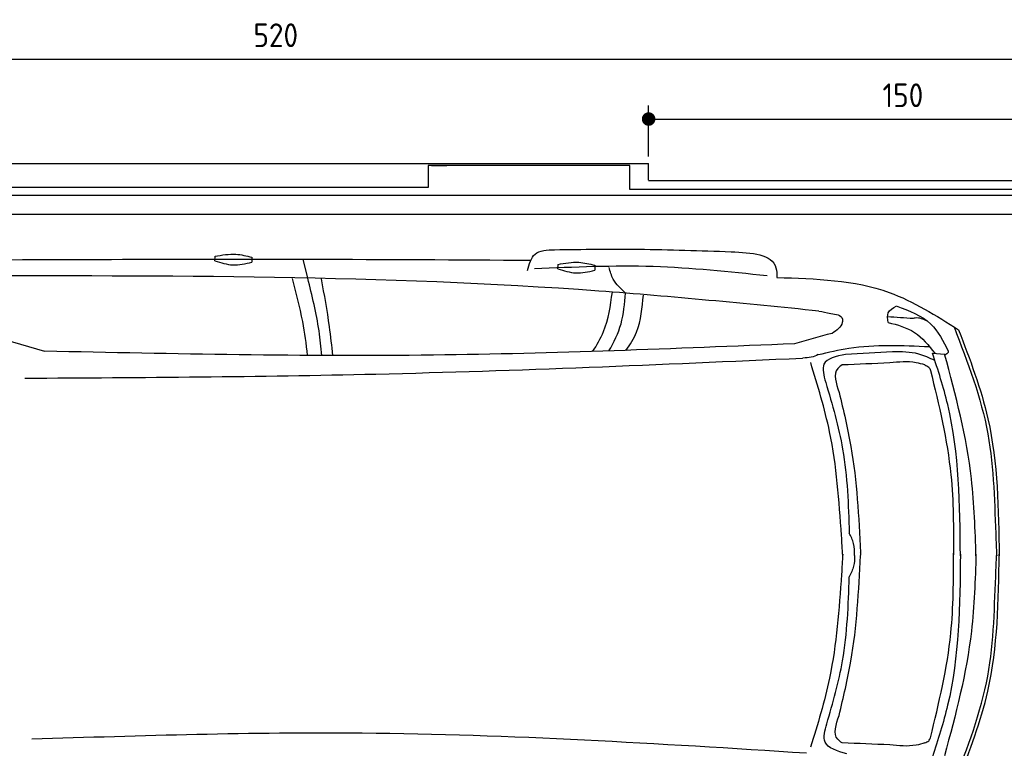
# Model space of a CAD drawing. Header units: millimetres. Extents: x 705 to 7297, y 228 to 3712.
# Tile 3 of 4: x 2917 to 5822, y 1560 to 3712. Entities that reach past the tile are written whole.
import ezdxf

# ---------------------------------------------------------------- set-up
doc = ezdxf.new("R2010")
doc.units = ezdxf.units.MM
doc.layers.get('0').update_dxf_attribs({"lineweight": 25})
doc.layers.add('4', color=3, linetype='Continuous')
doc.layers.add('5', color=3, linetype='Continuous', lineweight=25)
doc.layers.add('Car', color=10, linetype='Continuous', lineweight=25)
doc.styles.get("Standard").update_dxf_attribs({"font": 'ISOCP.SHX'})
doc.dimstyles.new('GEN-ISO$0', dxfattribs={"dimscale": 20, "dimtxt": 3.5, "dimasz": 2, "dimexe": 2, "dimexo": 1, "dimgap": 1.5, "dimtad": 1, "dimdec": 1, "dimlfac": 0.1, "dimdsep": 46, "dimtxsty": 'Standard', "dimblk": 'PUNKT', "dimcen": 2, "dimclrd": 256, "dimclre": 256, "dimclrt": 2, "dimadec": 0, "dimazin": 0, "dimtp": 0.1, "dimtm": 0.1, "dimtfac": 0.71, "dimtdec": 1, "dimtmove": 2, "dimatfit": 3, "dimldrblk": 'PUNKT', "dimfxl": 1, "dimtolj": 1, "dimarcsym": 0})

# ---------------------------------------------------------------- blocks, each defined once
blk = doc.blocks.new('PUNKT')
at = {"layer": '4', "color": 0, "linetype": 'ByBlock'}
blk.add_line((-0.5, 0), (-1, 0), dxfattribs=at)
at = {"layer": '4', "color": 0, "linetype": 'ByBlock', "const_width": 0.5}
blk.add_lwpolyline([(-0.25, 0, 1), (0.25, 0, 1)], format="xyb", close=True, dxfattribs=at)
blk = doc.blocks.new('*D5')
at = {"layer": '5', "lineweight": -2}
for p, q in [((1072.8, 3257.3), (1072.8, 3635.5)), ((6272.8, 3257.3), (6272.8, 3635.5)), ((1112.8, 3595.5), (6232.8, 3595.5))]:
    blk.add_line(p, q, dxfattribs=at)
at = {"layer": 'DEFPOINTS', "color": 0}
for p in [(6272.8, 3595.5), (1072.8, 3237.3), (6272.8, 3237.3)]:
    blk.add_point(p, dxfattribs=at)
at = {"layer": '5', "lineweight": -2, "xscale": 40, "yscale": 40, "zscale": 40, "rotation": 180}
blk.add_blockref('PUNKT', (1072.8, 3595.5), dxfattribs=at)
at = {"layer": '5', "lineweight": -2, "xscale": 40, "yscale": 40, "zscale": 40}
blk.add_blockref('PUNKT', (6272.8, 3595.5), dxfattribs=at)
at = {"layer": '5', "color": 2, "insert": (3672.8, 3665.8), "char_height": 70, "attachment_point": 5}
blk.add_mtext('\\A1;520', dxfattribs=at)
blk = doc.blocks.new('*D7')
at = {"layer": '5', "lineweight": -2}
for p, q in [((4772.7, 3307.3), (4772.7, 3458.3)), ((6272.8, 3257.3), (6272.8, 3458.3)), ((4812.7, 3418.3), (6232.8, 3418.3))]:
    blk.add_line(p, q, dxfattribs=at)
at = {"layer": 'DEFPOINTS', "color": 0}
for p in [(6272.8, 3418.3), (4772.7, 3287.3), (6272.8, 3237.3)]:
    blk.add_point(p, dxfattribs=at)
at = {"layer": '5', "lineweight": -2, "xscale": 40, "yscale": 40, "zscale": 40, "rotation": 180}
blk.add_blockref('PUNKT', (4772.7, 3418.3), dxfattribs=at)
at = {"layer": '5', "lineweight": -2, "xscale": 40, "yscale": 40, "zscale": 40}
blk.add_blockref('PUNKT', (6272.8, 3418.3), dxfattribs=at)
at = {"layer": '5', "color": 2, "insert": (5522.8, 3488.5), "char_height": 70, "attachment_point": 5}
blk.add_mtext('\\A1;150', dxfattribs=at)

msp = doc.modelspace()

# ---------------------------------------------------------------- linework, layer by layer
for p, q in [((1372.73, 3287.27), (4772.73, 3287.27)), ((4772.73, 3238.02), (4772.73, 3287.27)), ((4717.73, 3281.27), (4122.73, 3281.27)), ((4122.73, 3281.27), (4122.73, 3215.77)), ((4132.73, 3281.27), (4177.96, 3281.27)), ((4717.73, 3210.77), (4717.73, 3281.27)), ((4772.73, 3237.27), (6272.78, 3237.27)), ((4122.73, 3215.77), (1832.73, 3215.77)), ((6251.55, 3210.77), (4717.73, 3210.77)), ((4551.14, 3192.27), (1454.13, 3192.27)), ((4266.5, 3192.27), (4266.2, 3192.27)), ((4266.5, 3192.27), (4266.5, 3192.27)), ((6015.69, 3192.27), (4551.14, 3192.27)), ((1533.3, 3137.27), (6020.48, 3137.27))]:
    msp.add_line(p, q)
at = {"layer": 'Car'}
for p, q in [((3767.13, 2948.72), (3753.19, 3004.51)), ((5610.17, 2727.31), (5645.89, 2724.12))]:
    msp.add_line(p, q, dxfattribs=at)
for points in [[(3493.52, 3000.17), (3493.76, 3013.11)], [(3602.29, 3010.47), (3602.01, 2995.5)], [(4505.19, 2976.39), (4505.43, 2989.32)], [(4613.96, 2986.69), (4613.68, 2971.71)]]:
    msp.add_lwpolyline(points, dxfattribs=at)
msp.add_arc((4698.6, 8690.17), 6197.21, 250.355167, 254.006031, dxfattribs=at)
for points in [[(4415.74, 2971.2), (4437.66, 3019.43), (4495.5, 3032.66)], [(4495.5, 3032.66), (4743.55, 3033.96), (5015.96, 3026.7)], [(5015.96, 3026.7), (5148.4, 2978.74), (5151.02, 2950.48)], [(3493.52, 3000.17), (3546.41, 2987.8), (3602.01, 2995.5)], [(3493.76, 3013.11), (3555.17, 3019.19), (3602.29, 3010.47)], [(4505.43, 2989.32), (4566.83, 2995.4), (4613.96, 2986.69)], [(5122.07, 2955.22), (4786.54, 2982.5), (4435.73, 2975.76)], [(4505.19, 2976.39), (4558.07, 2964.02), (4613.68, 2971.71)], [(4704.75, 2904.36), (4668.56, 2945.47), (4656.14, 2980.16)], [(5275.02, 2851.46), (4625.93, 2910.4), (2710.32, 2954.62)], [(5151.02, 2950.48), (5482.61, 2906.24), (5687.11, 2795.85)], [(5275.02, 2851.46), (5310.27, 2844.57), (5344.54, 2827.89), (5345.03, 2824.75)], [(5478.92, 2817.61), (5479.75, 2846.39), (5503.36, 2866.3)], [(5503.36, 2866.57), (5605.04, 2813.02), (5656.52, 2733.23)], [(5553.48, 2829.28), (5477.41, 2834.27)], [(5478.92, 2817.88), (5556.87, 2788.49), (5616.84, 2726.71)], [(5673.7, 2804.38), (5773.4, 2488.57), (5797.35, 2175.24), (5799.51, 2128.58)], [(5687.11, 2795.85), (5773.58, 2533.14), (5806.78, 2128.57)], [(5313.69, 2785.6), (5203.18, 2754.94)], [(5203.18, 2754.94), (4138.06, 2721.29), (2991.05, 2732.86)], [(5272.95, 2722.76), (5363.72, 2741.85), (5600.99, 2746.56)], [(5491.9, 2731.28), (5353.78, 2723.25)], [(5617.3, 2705.22), (5569.35, 2724.4), (5491.9, 2731.28)], [(5656.52, 2733.23), (5655.84, 2729.47), (5646.72, 2721.03)], [(5226.79, 2711.46), (3967.72, 2664.46), (2932.72, 2652.3)], [(5272.95, 2722.76), (5252.57, 2715.27), (5228.04, 2712.75)], [(5353.78, 2723.25), (5290.01, 2694.57), (5295.08, 2640.72)], [(5587.6, 2692.4), (5561.9, 2698.95), (5484.12, 2698.27)], [(5692.37, 2128.69), (5655.03, 2575.1), (5610.17, 2727.31)], [(5341.87, 2188.38), (5306.6, 2494.77), (5250.75, 2699.28)], [(5343.62, 2692.28), (5330.69, 2681.76), (5334.7, 2611.18)], [(5484.12, 2698.27), (5343.62, 2692.28)], [(5587.6, 2692.4), (5598.91, 2685.84), (5604.1, 2676.09)], [(5604.1, 2676.09), (5664.3, 2367.77), (5671.91, 2131.65)], [(5295.08, 2640.72), (5345.02, 2443.63), (5364.77, 2195.99)], [(5334.7, 2611.18), (5369.29, 2451.32), (5398.17, 2138.72)], [(5345.24, 2129.04), (5341.87, 2188.38)], [(5380.16, 2129.3), (5377.33, 2164.71), (5364.77, 2195.99)], [(5334.67, 1657.52), (5369.26, 1817.38), (5398.14, 2129.98)], [(5345.24, 2133.61), (5341.82, 2074.26)], [(5380.16, 2129.3), (5377.31, 2097.9), (5364.72, 2066.64)], [(5398.14, 2129.98), (5398.32, 2134.21), (5398.18, 2138.77)], [(5604.04, 1591.76), (5664.24, 1900.08), (5671.85, 2136.2)], [(5692.37, 2133.66), (5654.65, 1687.28), (5609.66, 1535.11)], [(5673.12, 1457.99), (5773.09, 1773.71), (5797.31, 2087.02), (5799.51, 2133.68)], [(5686.55, 1466.51), (5773.24, 1729.14), (5806.79, 2133.68)], [(5341.82, 2074.26), (5306.29, 1767.91), (5250.26, 1563.44)], [(5298.19, 1632.8), (5344.76, 1819.01), (5364.72, 2066.64)], [(5343.59, 1576.43), (5330.66, 1586.94), (5334.67, 1657.52)], [(5357.58, 1543.95), (5293.11, 1578.95), (5298.19, 1632.8)], [(5238.56, 1545.89), (3927.54, 1604.98), (2953.25, 1587.05)], [(5484.09, 1570.43), (5343.59, 1576.43)], [(5587.57, 1576.3), (5561.86, 1569.75), (5484.09, 1570.43)], [(5587.57, 1576.3), (5598.88, 1582.86), (5604.04, 1591.76)]]:
    msp.add_spline(points, degree=3, dxfattribs=at)
for points, knots in [([(2728.95, 3002.44), (3078.64, 3003.97), (3644.12, 3005.8), (4209.58, 3003.02), (4425.37, 3001.62)], [30.8675023, 30.8675023, 30.8675023, 30.8675023, 135.7738464, 200.5104278, 200.5104278, 200.5104278, 200.5104278]), ([(3766.89, 2720.7), (3763.02, 2753.92), (3752.51, 2831.11), (3733.05, 2906.67), (3722.52, 2947.58)], [6.4540006, 6.4540006, 6.4540006, 6.4540006, 16.5424251, 29.8301072, 29.8301072, 29.8301072, 29.8301072]), ([(3808.33, 2720.27), (3806.39, 2744.5), (3798.59, 2821.55), (3779.93, 2896.96), (3767.13, 2948.72)], [6.5803524, 6.5803524, 6.5803524, 6.5803524, 13.8699149, 29.8274463, 29.8274463, 29.8274463, 29.8274463]), ([(3841.16, 2720.26), (3838.3, 2748.57), (3829.76, 2824.83), (3816.16, 2900.4), (3807.94, 2946.07)], [6.6592474, 6.6592474, 6.6592474, 6.6592474, 15.2289071, 29.6828472, 29.6828472, 29.6828472, 29.6828472]), ([(4607.29, 2732), (4620.12, 2750.72), (4651.32, 2804.21), (4660.18, 2867.21), (4665.76, 2906.94)], [7.5476492, 7.5476492, 7.5476492, 7.5476492, 14.3334492, 26.2908128, 26.2908128, 26.2908128, 26.2908128]), ([(4655.51, 2733.59), (4670.55, 2759.34), (4696.73, 2813.08), (4702.05, 2873.62), (4704.75, 2904.36)], [6.572602, 6.572602, 6.572602, 6.572602, 15.4380648, 24.5854757, 24.5854757, 24.5854757, 24.5854757]), ([(4705.65, 2735.32), (4718.41, 2752.44), (4748.88, 2801.77), (4754.04, 2861.79), (4757.21, 2898.61)], [6.8925435, 6.8925435, 6.8925435, 6.8925435, 13.2652487, 24.5027164, 24.5027164, 24.5027164, 24.5027164]), ([(5738.34, 2128.64), (5736.03, 2204.79), (5729.88, 2406.69), (5678.97, 2602.4), (5645.89, 2724.12)], [0, 0, 0, 0, 22.79473, 60.4405335, 60.4405335, 60.4405335, 60.4405335]), ([(5738.35, 2133.67), (5735.97, 2057.53), (5729.65, 1855.63), (5678.57, 1659.96), (5645.38, 1538.27)], [0, 0, 0, 0, 22.79473, 60.4405335, 60.4405335, 60.4405335, 60.4405335])]:
    msp.add_open_spline(points, degree=3, knots=knots, dxfattribs=at)
for points, end_tangent in [([(5345.03, 2824.75), (5344.06, 2817.42), (5313.69, 2785.6)], (-0.9621296, -0.2725926)), ([(5595.07, 2821.71), (5559.43, 2830.57), (5553.48, 2829.28)], (-0.9993967, 0.0347318))]:
    msp.add_spline(points, degree=3, dxfattribs=dict(at, end_tangent=end_tangent))

# ---------------------------------------------------------------- dimensions: what is measured, and where the dimension line sits
at = {"layer": '5'}
dim = msp.add_linear_dim(base=(6272.78, 3595.46), p1=(1072.77, 3237.27), p2=(6272.78, 3237.27), dimstyle='GEN-ISO$0', override={"dimtad": 3}, dxfattribs=at)
dim.commit()
dim.dimension.update_dxf_attribs({"geometry": '*D5', "text_midpoint": (3672.78, 3665.83), "dimtype": 160})
dim = msp.add_linear_dim(base=(6272.78, 3418.28), p1=(4772.73, 3287.27), p2=(6272.78, 3237.27), dimstyle='GEN-ISO$0', dxfattribs=at)
dim.commit()
dim.dimension.update_dxf_attribs({"geometry": '*D7', "text_midpoint": (5522.75, 3488.46), "dimtype": 160})

doc.saveas('drawing.dxf')
